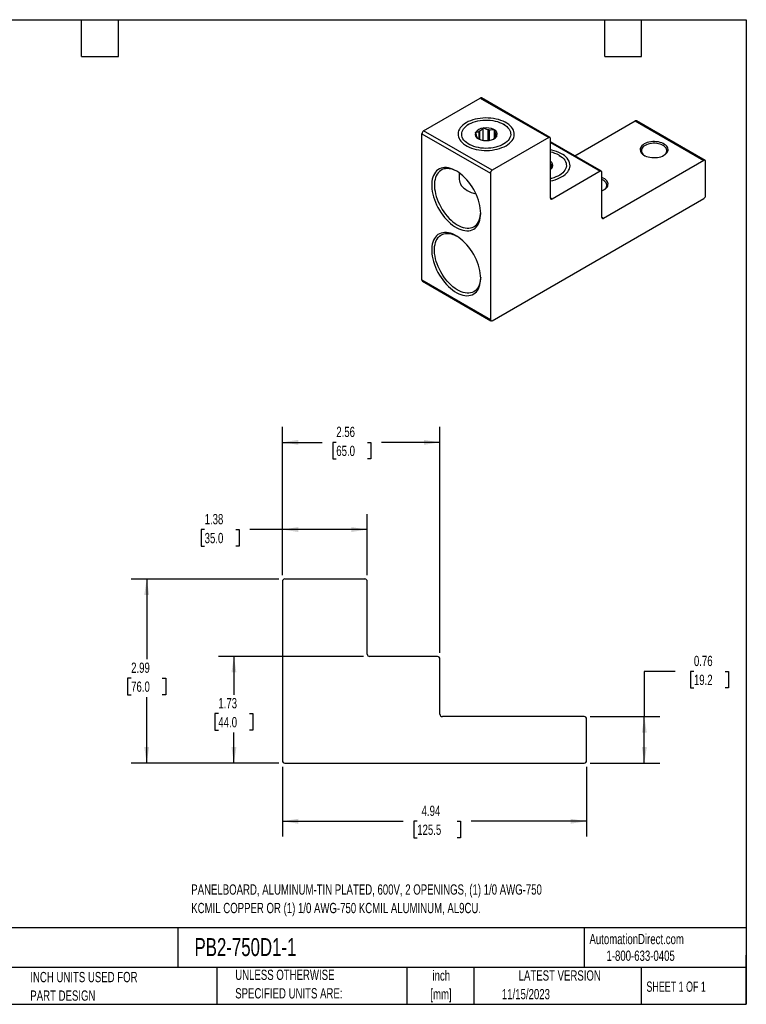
# Model space of a CAD drawing. Header units: inches. Extents: x 0.5 to 21.5, y 0.5 to 16.5.
# Tile 2 of 2: x 9.7 to 21.5, y 0.5 to 16.5. Entities that reach past the tile are written whole.
import ezdxf

# ---------------------------------------------------------------- set-up
doc = ezdxf.new("R2010")
doc.units = ezdxf.units.IN
doc.header["$LTSCALE"] = 2
doc.header["$MEASUREMENT"] = 0
doc.layers.add('DIMENSIONS', color=140, linetype='Continuous', lineweight=25)
doc.layers.add('TEXT', color=140, linetype='Continuous', lineweight=25)
doc.styles.add('SLDTEXTSTYLE0', font='TXT', dxfattribs={"width": 0.7})
doc.styles.add('SLDTEXTSTYLE1', font='TXT', dxfattribs={"width": 0.65})
doc.dimstyles.new('SLDDIMSTYLE1', dxfattribs={"dimtxt": 0.169922, "dimasz": 0.26, "dimexe": 0, "dimexo": 0.0625, "dimgap": 0.04248, "dimtad": 0, "dimtih": 1, "dimtoh": 1, "dimrnd": 1e-09, "dimzin": 12, "dimdsep": 46, "dimtxsty": 'SLDTEXTSTYLE0', "dimsah": 1, "dimcen": 0.09, "dimadec": 0, "dimazin": 3, "dimtfac": 1, "dimtofl": 0, "dimtmove": 0, "dimatfit": 3, "dimfxl": 0, "dimfrac": 2, "dimtolj": 1, "dimtzin": 12, "dimarcsym": 0})
doc.dimstyles.new('SLDDIMSTYLE2', dxfattribs={"dimtxt": 0.169922, "dimasz": 0.26, "dimexe": 0, "dimexo": 0.0625, "dimgap": 0.04248, "dimtad": 0, "dimtih": 1, "dimtoh": 1, "dimrnd": 1e-09, "dimdsep": 46, "dimtxsty": 'SLDTEXTSTYLE0', "dimsah": 1, "dimcen": 0.09, "dimadec": 0, "dimazin": 2, "dimtfac": 1, "dimtofl": 0, "dimtmove": 0, "dimatfit": 3, "dimfxl": 0, "dimfrac": 2, "dimtolj": 1, "dimtzin": 12, "dimarcsym": 0})

# ---------------------------------------------------------------- blocks, each defined once
blk = doc.blocks.new('_D_1')
at = {"layer": 'DIMENSIONS'}
for p, q in [((13.903, 7.411), (11.509, 7.411)), ((11.759, 7.411), (11.759, 6.108)), ((11.506, 5.8), (11.449, 5.8)), ((11.449, 5.8), (11.449, 5.53)), ((12.011, 5.8), (12.068, 5.8)), ((12.068, 5.8), (12.068, 5.53)), ((11.449, 5.53), (11.506, 5.53)), ((11.759, 4.419), (11.759, 5.492)), ((12.068, 5.53), (12.011, 5.53)), ((13.903, 4.419), (11.509, 4.419))]:
    blk.add_line(p, q, dxfattribs=at)
for points in [[(11.759, 7.411), (11.719, 7.151), (11.799, 7.151)], [(11.759, 4.419), (11.799, 4.679), (11.719, 4.679)]]:
    blk.add_solid(points, dxfattribs=at)
at = {"layer": 'DIMENSIONS', "char_height": 0.1667, "attachment_point": 1, "style": 'SLDTEXTSTYLE0'}
for s, insert in [('2.99', (11.506, 6.053)), ('76.0', (11.506, 5.745))]:
    blk.add_mtext(s, dxfattribs=dict(at, insert=insert))
blk = doc.blocks.new('_D_2')
at = {"layer": 'DIMENSIONS'}
for p, q in [((15.281, 6.152), (12.926, 6.152)), ((13.176, 6.152), (13.176, 5.531)), ((12.923, 5.223), (12.866, 5.223)), ((12.866, 5.223), (12.866, 4.953)), ((13.428, 5.223), (13.485, 5.223)), ((13.485, 5.223), (13.485, 4.953)), ((12.866, 4.953), (12.923, 4.953)), ((13.176, 4.419), (13.176, 4.915)), ((13.485, 4.953), (13.428, 4.953)), ((13.903, 4.419), (12.926, 4.419))]:
    blk.add_line(p, q, dxfattribs=at)
for points in [[(13.176, 6.152), (13.136, 5.892), (13.216, 5.892)], [(13.176, 4.419), (13.216, 4.679), (13.136, 4.679)]]:
    blk.add_solid(points, dxfattribs=at)
at = {"layer": 'DIMENSIONS', "char_height": 0.1667, "attachment_point": 1, "style": 'SLDTEXTSTYLE0'}
for s, insert in [('1.73', (12.923, 5.476)), ('44.0', (12.923, 5.168))]:
    blk.add_mtext(s, dxfattribs=dict(at, insert=insert))
blk = doc.blocks.new('_D_3')
at = {"layer": 'DIMENSIONS'}
for p, q in [((13.963, 4.359), (13.963, 3.225)), ((18.904, 4.359), (18.904, 3.225)), ((13.963, 3.475), (15.924, 3.475)), ((16.154, 3.475), (16.097, 3.475)), ((16.097, 3.475), (16.097, 3.205)), ((16.8, 3.475), (16.857, 3.475)), ((16.857, 3.475), (16.857, 3.205)), ((18.904, 3.475), (17.03, 3.475)), ((16.097, 3.205), (16.154, 3.205)), ((16.857, 3.205), (16.8, 3.205))]:
    blk.add_line(p, q, dxfattribs=at)
for points in [[(13.963, 3.475), (14.223, 3.435), (14.223, 3.515)], [(18.904, 3.475), (18.644, 3.515), (18.644, 3.435)]]:
    blk.add_solid(points, dxfattribs=at)
at = {"layer": 'DIMENSIONS', "char_height": 0.1667, "attachment_point": 1, "style": 'SLDTEXTSTYLE0'}
for s, insert in [('4.94', (16.225, 3.728)), ('125.5', (16.154, 3.42))]:
    blk.add_mtext(s, dxfattribs=dict(at, insert=insert))
blk = doc.blocks.new('_D_4')
at = {"layer": 'DIMENSIONS'}
for p, q in [((20.343, 5.91), (19.843, 5.91)), ((19.843, 5.91), (19.843, 5.175)), ((20.649, 5.91), (20.592, 5.91)), ((20.592, 5.91), (20.592, 5.64)), ((21.154, 5.91), (21.211, 5.91)), ((21.211, 5.91), (21.211, 5.64)), ((20.592, 5.64), (20.649, 5.64)), ((21.211, 5.64), (21.154, 5.64)), ((18.965, 5.175), (20.093, 5.175)), ((19.843, 4.419), (19.843, 5.175)), ((18.965, 4.419), (20.093, 4.419))]:
    blk.add_line(p, q, dxfattribs=at)
for points in [[(19.843, 5.175), (19.803, 4.915), (19.883, 4.915)], [(19.843, 4.419), (19.883, 4.679), (19.803, 4.679)]]:
    blk.add_solid(points, dxfattribs=at)
at = {"layer": 'DIMENSIONS', "char_height": 0.1667, "attachment_point": 1, "style": 'SLDTEXTSTYLE0'}
for s, insert in [('0.76', (20.649, 6.163)), ('19.2', (20.649, 5.855))]:
    blk.add_mtext(s, dxfattribs=dict(at, insert=insert))
blk = doc.blocks.new('_D_5')
at = {"layer": 'DIMENSIONS'}
for p, q in [((13.963, 7.472), (13.963, 8.465)), ((15.341, 7.472), (15.341, 8.465)), ((12.7, 8.215), (12.643, 8.215)), ((12.643, 8.215), (12.643, 7.945)), ((13.205, 8.215), (13.262, 8.215)), ((13.262, 8.215), (13.262, 7.945)), ((13.963, 8.215), (13.436, 8.215)), ((15.341, 8.215), (13.963, 8.215)), ((12.643, 7.945), (12.7, 7.945)), ((13.262, 7.945), (13.205, 7.945))]:
    blk.add_line(p, q, dxfattribs=at)
for points in [[(13.963, 8.215), (14.223, 8.175), (14.223, 8.255)], [(15.341, 8.215), (15.081, 8.255), (15.081, 8.175)]]:
    blk.add_solid(points, dxfattribs=at)
at = {"layer": 'DIMENSIONS', "char_height": 0.1667, "attachment_point": 1, "style": 'SLDTEXTSTYLE0'}
for s, insert in [('1.38', (12.7, 8.468)), ('35.0', (12.7, 8.16))]:
    blk.add_mtext(s, dxfattribs=dict(at, insert=insert))
blk = doc.blocks.new('_D_6')
at = {"layer": 'DIMENSIONS'}
for p, q in [((13.963, 7.472), (13.963, 9.882)), ((16.522, 6.212), (16.522, 9.882)), ((13.963, 9.632), (14.608, 9.632)), ((14.839, 9.632), (14.782, 9.632)), ((14.782, 9.632), (14.782, 9.362)), ((15.344, 9.632), (15.401, 9.632)), ((15.401, 9.632), (15.401, 9.362)), ((16.522, 9.632), (15.574, 9.632)), ((14.782, 9.362), (14.839, 9.362)), ((15.401, 9.362), (15.344, 9.362))]:
    blk.add_line(p, q, dxfattribs=at)
for points in [[(13.963, 9.632), (14.223, 9.592), (14.223, 9.672)], [(16.522, 9.632), (16.262, 9.672), (16.262, 9.592)]]:
    blk.add_solid(points, dxfattribs=at)
at = {"layer": 'DIMENSIONS', "char_height": 0.1667, "attachment_point": 1, "style": 'SLDTEXTSTYLE0'}
for s, insert in [('2.56', (14.839, 9.885)), ('65.0', (14.839, 9.577))]:
    blk.add_mtext(s, dxfattribs=dict(at, insert=insert))

msp = doc.modelspace()

# ---------------------------------------------------------------- linework, layer by layer
for p, q in [((16.258, 14.695), (17.177, 15.226)), ((17.177, 15.226), (18.29, 14.583)), ((18.31, 14.585), (17.196, 15.228)), ((16.993, 14.802), (16.972, 14.79)), ((17.224, 14.739), (17.227, 14.741)), ((17.227, 14.741), (17.231, 14.74)), ((17.227, 14.539), (17.227, 14.741)), ((17.577, 14.79), (17.556, 14.802)), ((18.714, 14.287), (19.696, 14.854)), ((19.696, 14.854), (20.81, 14.211)), ((20.829, 14.213), (19.716, 14.856)), ((16.23, 14.647), (17.344, 14.004)), ((16.23, 12.268), (16.23, 14.647)), ((17.372, 14.053), (16.258, 14.695)), ((17.099, 14.666), (17.101, 14.668)), ((17.099, 14.664), (17.099, 14.666)), ((17.146, 14.565), (17.145, 14.567)), ((17.149, 14.564), (17.146, 14.565)), ((17.154, 14.68), (17.154, 14.562)), ((17.172, 14.554), (17.172, 14.691)), ((17.303, 14.711), (17.303, 14.537)), ((17.327, 14.54), (17.327, 14.707)), ((18.29, 14.583), (17.372, 14.053)), ((17.395, 14.562), (17.393, 14.561)), ((17.399, 14.714), (17.403, 14.713)), ((17.403, 14.713), (17.404, 14.711)), ((17.403, 14.713), (17.403, 14.568)), ((17.423, 14.652), (17.423, 14.586)), ((17.43, 14.592), (17.43, 14.638)), ((17.45, 14.612), (17.447, 14.61)), ((17.449, 14.614), (17.45, 14.612)), ((18.318, 13.602), (18.318, 14.567)), ((17.321, 14.538), (17.318, 14.538)), ((17.324, 14.539), (17.321, 14.538)), ((19.145, 14.038), (18.318, 14.516)), ((18.318, 14.502), (19.125, 14.036)), ((18.481, 14.283), (18.46, 14.295)), ((18.328, 14.145), (18.328, 14.079)), ((18.334, 14.086), (18.334, 14.131)), ((18.355, 14.106), (18.352, 14.104)), ((18.354, 14.108), (18.355, 14.106)), ((20.81, 14.211), (19.181, 13.271)), ((20.838, 13.642), (20.838, 14.195)), ((16.837, 14.011), (16.837, 13.904)), ((17.344, 14.004), (17.344, 11.625)), ((19.125, 14.036), (18.346, 13.586)), ((19.153, 13.287), (19.153, 14.02)), ((18.346, 13.586), (18.318, 13.602)), ((17.372, 11.609), (20.81, 13.594)), ((19.181, 13.271), (19.153, 13.287)), ((17.344, 11.625), (16.23, 12.268)), ((16.238, 12.25), (17.352, 11.607)), ((13.963, 7.372), (13.963, 4.459)), ((15.302, 7.411), (14.003, 7.411)), ((15.341, 6.191), (15.341, 7.372)), ((16.483, 6.152), (15.381, 6.152)), ((16.522, 5.215), (16.522, 6.112)), ((18.865, 5.175), (16.562, 5.175)), ((18.904, 4.459), (18.904, 5.136)), ((14.003, 4.419), (18.865, 4.419))]:
    msp.add_line(p, q)
at = {"flags": 128}
for points in [[(17.597, 14.452), (17.627, 14.471), (17.653, 14.491), (17.675, 14.513), (17.694, 14.535), (17.71, 14.559), (17.721, 14.583), (17.728, 14.608), (17.731, 14.633), (17.73, 14.658), (17.725, 14.683), (17.716, 14.707), (17.703, 14.731), (17.685, 14.754), (17.665, 14.776), (17.64, 14.797), (17.612, 14.817), (17.582, 14.834), (17.548, 14.85), (17.512, 14.864), (17.474, 14.877), (17.434, 14.886), (17.392, 14.894), (17.35, 14.899), (17.307, 14.902), (17.263, 14.903), (17.22, 14.901), (17.177, 14.897), (17.135, 14.891), (17.094, 14.882), (17.055, 14.871), (17.018, 14.858), (16.983, 14.843), (16.951, 14.826), (16.922, 14.807), (16.896, 14.787), (16.873, 14.766), (16.854, 14.743), (16.839, 14.719), (16.827, 14.695), (16.82, 14.67), (16.817, 14.645), (16.818, 14.62), (16.823, 14.595), (16.833, 14.571), (16.846, 14.547), (16.863, 14.524), (16.884, 14.502), (16.908, 14.481), (16.936, 14.462), (16.967, 14.444), (17, 14.428), (17.036, 14.414), (17.074, 14.402), (17.114, 14.392), (17.156, 14.384), (17.198, 14.379), (17.242, 14.376), (17.285, 14.375), (17.328, 14.377), (17.371, 14.381), (17.413, 14.388), (17.454, 14.397), (17.493, 14.407), (17.53, 14.421), (17.565, 14.436), (17.597, 14.452)], [(17.556, 14.802), (17.583, 14.784), (17.607, 14.765), (17.628, 14.745), (17.645, 14.723), (17.658, 14.701), (17.667, 14.677), (17.671, 14.654), (17.672, 14.63), (17.668, 14.607), (17.66, 14.583), (17.648, 14.561), (17.633, 14.539), (17.613, 14.518), (17.59, 14.499), (17.563, 14.481), (17.533, 14.465), (17.501, 14.45), (17.466, 14.438), (17.429, 14.427), (17.39, 14.419), (17.351, 14.414), (17.31, 14.41), (17.269, 14.409), (17.228, 14.411), (17.188, 14.415), (17.148, 14.421), (17.11, 14.43), (17.074, 14.441), (17.039, 14.454), (17.008, 14.468), (16.979, 14.485), (16.953, 14.504), (16.93, 14.523), (16.911, 14.544), (16.896, 14.566), (16.886, 14.589), (16.879, 14.613), (16.876, 14.636), (16.878, 14.66), (16.883, 14.683), (16.893, 14.706), (16.907, 14.728), (16.925, 14.75), (16.947, 14.77), (16.972, 14.789), (17, 14.806), (17.031, 14.821), (17.065, 14.835), (17.101, 14.846), (17.139, 14.855), (17.178, 14.862), (17.218, 14.867), (17.259, 14.869), (17.3, 14.868), (17.34, 14.866), (17.381, 14.861), (17.419, 14.853), (17.457, 14.843), (17.492, 14.831), (17.525, 14.817), (17.556, 14.802)], [(20.162, 14.296), (20.183, 14.309), (20.2, 14.324), (20.213, 14.34), (20.222, 14.357), (20.228, 14.375), (20.229, 14.393), (20.225, 14.41), (20.218, 14.428), (20.207, 14.444), (20.192, 14.46), (20.173, 14.474), (20.151, 14.487), (20.127, 14.497), (20.1, 14.506), (20.071, 14.513), (20.041, 14.517), (20.01, 14.519), (19.979, 14.518), (19.949, 14.515), (19.919, 14.51), (19.891, 14.502), (19.866, 14.492), (19.842, 14.481), (19.822, 14.467), (19.805, 14.452), (19.792, 14.436), (19.782, 14.419), (19.777, 14.401), (19.776, 14.384), (19.779, 14.366), (19.787, 14.349), (19.798, 14.332), (19.813, 14.316), (19.832, 14.302), (19.854, 14.29), (19.878, 14.279), (19.905, 14.27), (19.934, 14.264), (19.964, 14.259), (19.995, 14.258), (20.026, 14.258), (20.056, 14.261), (20.085, 14.267), (20.113, 14.274), (20.139, 14.284), (20.162, 14.296)], [(20.155, 14.292), (20.168, 14.301), (20.184, 14.315), (20.196, 14.33), (20.204, 14.347), (20.209, 14.364), (20.209, 14.381), (20.204, 14.397), (20.196, 14.414), (20.184, 14.429), (20.168, 14.444), (20.149, 14.456), (20.126, 14.468), (20.101, 14.477), (20.075, 14.484), (20.046, 14.489), (20.017, 14.491), (19.988, 14.491), (19.958, 14.489), (19.93, 14.484), (19.903, 14.477), (19.879, 14.468), (19.856, 14.456), (19.837, 14.444), (19.821, 14.429), (19.809, 14.414), (19.8, 14.397), (19.796, 14.381), (19.796, 14.364), (19.8, 14.347), (19.809, 14.33), (19.821, 14.315), (19.837, 14.301), (19.85, 14.292)], [(18.318, 13.881), (18.355, 13.889), (18.394, 13.9), (18.432, 13.913), (18.467, 13.928), (18.5, 13.945), (18.529, 13.963), (18.556, 13.983), (18.579, 14.005), (18.598, 14.027), (18.614, 14.051), (18.625, 14.075), (18.633, 14.1), (18.636, 14.125), (18.635, 14.151), (18.63, 14.176), (18.621, 14.2), (18.608, 14.224), (18.59, 14.248), (18.57, 14.27), (18.545, 14.291), (18.517, 14.31), (18.486, 14.328), (18.453, 14.344), (18.416, 14.358), (18.378, 14.37), (18.338, 14.38), (18.318, 14.384)], [(18.46, 14.295), (18.488, 14.278), (18.512, 14.259), (18.533, 14.238), (18.55, 14.217), (18.563, 14.194), (18.571, 14.171), (18.576, 14.148), (18.577, 14.124), (18.573, 14.1), (18.565, 14.077), (18.553, 14.054), (18.537, 14.033), (18.518, 14.012), (18.494, 13.992), (18.468, 13.974), (18.438, 13.958), (18.405, 13.944), (18.371, 13.931), (18.334, 13.921), (18.318, 13.917)], [(17.185, 13.353), (17.184, 13.394), (17.179, 13.435), (17.172, 13.478), (17.162, 13.522), (17.149, 13.566), (17.133, 13.61), (17.115, 13.654), (17.094, 13.698), (17.071, 13.74), (17.047, 13.782), (17.02, 13.822), (16.991, 13.86), (16.961, 13.896), (16.929, 13.93), (16.897, 13.962), (16.864, 13.99), (16.83, 14.016), (16.796, 14.038), (16.761, 14.057), (16.727, 14.072), (16.694, 14.084), (16.661, 14.092), (16.629, 14.096), (16.598, 14.097), (16.568, 14.094), (16.541, 14.086), (16.515, 14.076), (16.491, 14.061), (16.469, 14.043), (16.45, 14.022), (16.433, 13.997), (16.418, 13.97), (16.407, 13.939), (16.398, 13.906), (16.392, 13.87), (16.389, 13.833), (16.389, 13.793), (16.392, 13.752), (16.398, 13.709), (16.407, 13.666), (16.418, 13.622), (16.433, 13.578), (16.45, 13.534), (16.469, 13.49), (16.491, 13.447), (16.515, 13.405), (16.541, 13.364), (16.568, 13.325), (16.598, 13.288), (16.629, 13.253), (16.661, 13.22), (16.694, 13.19), (16.727, 13.163), (16.761, 13.139), (16.796, 13.119), (16.83, 13.101), (16.864, 13.088), (16.897, 13.078), (16.929, 13.072), (16.961, 13.069), (16.991, 13.071), (17.02, 13.076), (17.047, 13.085), (17.071, 13.097), (17.094, 13.114), (17.115, 13.133), (17.133, 13.156), (17.149, 13.182), (17.162, 13.212), (17.172, 13.244), (17.179, 13.278), (17.184, 13.315), (17.185, 13.353)], [(16.798, 14.036), (16.768, 14.051), (16.735, 14.064), (16.703, 14.074), (16.671, 14.079), (16.641, 14.081), (16.612, 14.079), (16.584, 14.074), (16.559, 14.064), (16.535, 14.051), (16.513, 14.034), (16.494, 14.014), (16.477, 13.991), (16.463, 13.964), (16.451, 13.935), (16.443, 13.903), (16.437, 13.868), (16.434, 13.832), (16.434, 13.794), (16.437, 13.754), (16.443, 13.712), (16.451, 13.67), (16.463, 13.628), (16.477, 13.585), (16.494, 13.542), (16.513, 13.5), (16.535, 13.458), (16.559, 13.417), (16.584, 13.378), (16.612, 13.341), (16.641, 13.305), (16.671, 13.272), (16.703, 13.241), (16.735, 13.213), (16.768, 13.189), (16.801, 13.167), (16.834, 13.149), (16.867, 13.134), (16.9, 13.123), (16.932, 13.115), (16.963, 13.111), (16.992, 13.111), (17.021, 13.115), (17.047, 13.123), (17.072, 13.134), (17.095, 13.149), (17.115, 13.167), (17.133, 13.189), (17.149, 13.214), (17.162, 13.242), (17.172, 13.273), (17.179, 13.306), (17.184, 13.342), (17.185, 13.366)], [(19.188, 13.733), (19.208, 13.747), (19.225, 13.762), (19.239, 13.778), (19.248, 13.795), (19.253, 13.812), (19.254, 13.83), (19.251, 13.848), (19.244, 13.865), (19.232, 13.882), (19.217, 13.897), (19.199, 13.912), (19.177, 13.924), (19.153, 13.934)], [(16.837, 13.904), (16.839, 13.879), (16.845, 13.855), (16.856, 13.831), (16.87, 13.807), (16.888, 13.785), (16.91, 13.764), (16.936, 13.744), (16.965, 13.726), (16.997, 13.709), (17.031, 13.694), (17.068, 13.681), (17.107, 13.671), (17.108, 13.671)], [(19.181, 13.729), (19.193, 13.738), (19.209, 13.752), (19.222, 13.768), (19.23, 13.784), (19.234, 13.801), (19.234, 13.818), (19.23, 13.835), (19.222, 13.851), (19.209, 13.867), (19.193, 13.881), (19.174, 13.894), (19.153, 13.904)], [(19.153, 13.717), (19.165, 13.722), (19.188, 13.733)], [(17.185, 12.299), (17.184, 12.339), (17.179, 12.381), (17.172, 12.424), (17.162, 12.468), (17.149, 12.512), (17.133, 12.556), (17.115, 12.6), (17.094, 12.643), (17.071, 12.686), (17.047, 12.727), (17.02, 12.767), (16.991, 12.806), (16.961, 12.842), (16.929, 12.876), (16.897, 12.907), (16.864, 12.936), (16.83, 12.961), (16.796, 12.983), (16.761, 13.002), (16.727, 13.018), (16.694, 13.029), (16.661, 13.038), (16.629, 13.042), (16.598, 13.042), (16.568, 13.039), (16.541, 13.032), (16.515, 13.021), (16.491, 13.007), (16.469, 12.989), (16.45, 12.967), (16.433, 12.943), (16.418, 12.915), (16.407, 12.885), (16.398, 12.851), (16.392, 12.816), (16.389, 12.778), (16.389, 12.739), (16.392, 12.697), (16.398, 12.655), (16.407, 12.612), (16.418, 12.568), (16.433, 12.524), (16.45, 12.479), (16.469, 12.436), (16.491, 12.393), (16.515, 12.35), (16.541, 12.31), (16.568, 12.271), (16.598, 12.233), (16.629, 12.198), (16.661, 12.166), (16.694, 12.136), (16.727, 12.109), (16.761, 12.085), (16.796, 12.064), (16.83, 12.047), (16.864, 12.033), (16.897, 12.023), (16.929, 12.017), (16.961, 12.015), (16.991, 12.016), (17.02, 12.021), (17.047, 12.03), (17.071, 12.043), (17.094, 12.059), (17.115, 12.079), (17.133, 12.102), (17.149, 12.128), (17.162, 12.157), (17.172, 12.189), (17.179, 12.224), (17.184, 12.26), (17.185, 12.299)], [(17.185, 12.312), (17.184, 12.287), (17.179, 12.252), (17.172, 12.218), (17.162, 12.188), (17.149, 12.16), (17.133, 12.135), (17.115, 12.113), (17.095, 12.095), (17.072, 12.08), (17.047, 12.068), (17.021, 12.061), (16.992, 12.057), (16.963, 12.057), (16.932, 12.061), (16.9, 12.068), (16.867, 12.079), (16.834, 12.094), (16.801, 12.112), (16.768, 12.134), (16.735, 12.159), (16.703, 12.187), (16.671, 12.218), (16.641, 12.251), (16.612, 12.286), (16.584, 12.324), (16.559, 12.363), (16.535, 12.403), (16.513, 12.445), (16.494, 12.488), (16.477, 12.53), (16.463, 12.573), (16.451, 12.616), (16.443, 12.658), (16.437, 12.699), (16.434, 12.739), (16.434, 12.778), (16.437, 12.814), (16.443, 12.848), (16.451, 12.88), (16.463, 12.91), (16.477, 12.936), (16.494, 12.96), (16.513, 12.98), (16.535, 12.997), (16.559, 13.01), (16.584, 13.019), (16.612, 13.025), (16.641, 13.027), (16.671, 13.025), (16.703, 13.019), (16.735, 13.01), (16.768, 12.997), (16.798, 12.982)]]:
    msp.add_lwpolyline(points, dxfattribs=at)
for centre, radius, start, end in [((17.188, 15.21), 0.0198, 65.6929, 125.6176), ((17.237, 14.575), 0.165, 94.3849, 145.6098), ((17.275, 14.466), 0.277, 63.3105, 99.1034), ((19.708, 14.838), 0.0198, 65.6929, 125.6176), ((16.291, 14.644), 0.0605, 122.6055, 177.3945), ((17.174, 14.64), 0.0787, 161.9759, 247.821), ((17.179, 14.624), 0.0637, 197.8039, 211.993), ((17.274, 14.812), 0.277, 243.3105, 279.1034), ((17.237, 14.557), 0.149, 115.9697, 124.0249), ((17.276, 14.457), 0.255, 78.3965, 84.0174), ((17.311, 14.703), 0.165, 274.3849, 325.6098), ((17.374, 14.638), 0.0787, 341.9759, 67.821), ((17.369, 14.618), 0.0637, 17.8039, 31.993), ((18.301, 14.57), 0.0172, 350.786, 129.2033), ((18.218, 13.86), 0.499, 60.8867, 78.3967), ((18.282, 14.132), 0.0757, 341.14, 61.4786), ((18.259, 14.155), 0.106, 304.0167, 331.437), ((18.274, 14.112), 0.0637, 17.8039, 31.993), ((20.821, 14.198), 0.0172, 350.786, 129.2033), ((17.404, 14.002), 0.0605, 122.6055, 177.3945), ((19.136, 14.023), 0.0172, 350.786, 129.2033), ((18.335, 13.6), 0.0172, 170.786, 309.2033), ((20.777, 13.645), 0.0605, 302.6055, 357.3945), ((19.17, 13.285), 0.0172, 170.786, 309.2033), ((16.249, 12.266), 0.0189, 172.7442, 235.9436), ((17.361, 11.623), 0.0172, 170.786, 309.2033), ((14.003, 7.372), 0.0394, 90, 180), ((15.302, 7.372), 0.0394, 0, 90), ((15.381, 6.191), 0.0394, 180, 270), ((16.483, 6.112), 0.0394, 0, 90), ((16.562, 5.215), 0.0394, 180, 270), ((18.865, 5.136), 0.0394, 0, 90), ((14.003, 4.459), 0.0394, 180, 270), ((18.865, 4.459), 0.0394, 270, 0)]:
    msp.add_arc(centre, radius, start, end)
for points in [[(17.224, 14.739), (17.208, 14.72), (17.19, 14.703), (17.172, 14.691)], [(17.099, 14.664), (17.106, 14.642), (17.112, 14.621), (17.119, 14.605)], [(17.399, 14.714), (17.376, 14.708), (17.353, 14.705), (17.327, 14.707)], [(17.449, 14.614), (17.443, 14.618), (17.436, 14.625), (17.43, 14.638)], [(18.354, 14.108), (18.348, 14.111), (18.341, 14.118), (18.334, 14.131)]]:
    msp.add_open_spline(points, degree=3)
for points, knots in [([(17.303, 14.711), (17.29, 14.714), (17.278, 14.718), (17.254, 14.728), (17.242, 14.734), (17.231, 14.74)], [0, 0, 0, 0, 0.5, 0.5, 1, 1, 1, 1]), ([(17.154, 14.68), (17.145, 14.676), (17.136, 14.673), (17.118, 14.669), (17.109, 14.668), (17.101, 14.668)], [0, 0, 0, 0, 0.5, 0.5, 1, 1, 1, 1]), ([(17.125, 14.59), (17.129, 14.584), (17.132, 14.579), (17.138, 14.572), (17.142, 14.569), (17.145, 14.567)], [0, 0, 0, 0, 0.5, 0.5, 1, 1, 1, 1]), ([(17.395, 14.562), (17.404, 14.568), (17.413, 14.576), (17.43, 14.592), (17.439, 14.601), (17.447, 14.61)], [0, 0, 0, 0, 0.5, 0.5, 1, 1, 1, 1]), ([(17.423, 14.652), (17.42, 14.66), (17.416, 14.669), (17.41, 14.689), (17.407, 14.7), (17.404, 14.711)], [0, 0, 0, 0, 0.5, 0.5, 1, 1, 1, 1]), ([(18.328, 14.145), (18.325, 14.152), (18.322, 14.16), (18.319, 14.17), (18.318, 14.172)], [0, 0, 0, 0, 0.8065604, 1, 1, 1, 1]), ([(18.318, 14.07), (18.319, 14.071), (18.327, 14.077), (18.338, 14.089), (18.349, 14.1), (18.352, 14.104)], [0, 0, 0, 0, 0.071752, 0.68914, 1, 1, 1, 1])]:
    msp.add_open_spline(points, degree=3, knots=knots)
at = {"layer": 'TEXT'}
for p, q in [((0.5, 16.5), (21.5, 16.5)), ((10.7, 15.9), (10.7, 16.5)), ((11.3, 15.9), (11.3, 16.5)), ((19.2, 15.9), (19.2, 16.5)), ((19.8, 15.9), (19.8, 16.5)), ((21.5, 16.5), (21.5, 0.5)), ((10.7, 15.9), (11.3, 15.9)), ((19.2, 15.9), (19.8, 15.9)), ((21.5, 1.742), (0.5, 1.742)), ((12.264, 1.742), (12.264, 1.1)), ((18.864, 1.742), (18.864, 1.1)), ((21.5, 0.5), (21.5, 1.3)), ((21.5, 1.1), (0.5, 1.1)), ((12.896, 1.1), (12.896, 0.5)), ((15.986, 1.1), (15.986, 0.5)), ((17.072, 1.1), (17.072, 0.5)), ((19.791, 1.1), (19.791, 0.5)), ((0.5, 0.5), (21.5, 0.5))]:
    msp.add_line(p, q, dxfattribs=at)

# ---------------------------------------------------------------- texts
for s, insert, char_height, attachment_point, style in [('PANELBOARD, ALUMINUM-TIN PLATED, 600V, 2 OPENINGS, (1) 1/0 AWG-750', (12.483, 2.449), 0.16667, 1, 'SLDTEXTSTYLE0'), ('KCMIL COPPER OR (1) 1/0 AWG-750 KCMIL ALUMINUM, AL9CU.', (12.483, 2.148), 0.16667, 1, 'SLDTEXTSTYLE0'), ('AutomationDirect.com', (18.952, 1.644), 0.16667, 1, 'SLDTEXTSTYLE0'), ('PB2-750D1-1', (12.536, 1.576), 0.29167, 1, 'SLDTEXTSTYLE0'), ('1-800-633-0405', (19.228, 1.373), 0.16667, 1, 'SLDTEXTSTYLE0'), ('INCH UNITS USED FOR', (9.868, 1.026), 0.16667, 1, 'SLDTEXTSTYLE0'), ('UNLESS OTHERWISE', (13.197, 1.063), 0.16667, 1, 'SLDTEXTSTYLE0'), ('inch', (16.545, 1.051), 0.1667, 2, 'SLDTEXTSTYLE0'), ('LATEST VERSION', (18.469, 1.052), 0.16667, 2, 'SLDTEXTSTYLE0'), ('SHEET 1 OF 1', (19.877, 0.87), 0.16667, 1, 'SLDTEXTSTYLE1'), ('PART DESIGN', (9.868, 0.725), 0.16667, 1, 'SLDTEXTSTYLE0'), ('SPECIFIED UNITS ARE:', (13.197, 0.762), 0.16667, 1, 'SLDTEXTSTYLE0'), ('[mm]', (16.54, 0.75), 0.1667, 2, 'SLDTEXTSTYLE0'), ('11/15/2023', (17.529, 0.749), 0.1667, 1, 'SLDTEXTSTYLE0')]:
    msp.add_mtext(s, dxfattribs=dict(at, insert=insert, char_height=char_height, attachment_point=attachment_point, style=style))

# ---------------------------------------------------------------- dimensions: what is measured, and where the dimension line sits
at = {"layer": 'DIMENSIONS'}
for base, p2, picture, middle in [((16.522, 9.632), (16.522, 6.112), '_D_6', (15.091, 9.632)), ((15.341, 8.215), (15.341, 7.372), '_D_5', (12.953, 8.215))]:
    dim = msp.add_linear_dim(base=base, p1=(13.963, 7.372), p2=p2, dimstyle='SLDDIMSTYLE1', dxfattribs=at)
    dim.commit()
    dim.dimension.update_dxf_attribs({"geometry": picture, "text_midpoint": middle, "dimtype": 160})
for base, p1, p2, angle, dimstyle, picture, middle in [((11.759, 7.411), (14.003, 4.419), (14.003, 7.411), 90, 'SLDDIMSTYLE1', '_D_1', (11.759, 5.8)), ((13.176, 4.419), (15.381, 6.152), (14.003, 4.419), 90, 'SLDDIMSTYLE1', '_D_2', (13.176, 5.223)), ((19.843, 5.175), (18.865, 4.419), (18.865, 5.175), 90, 'SLDDIMSTYLE2', '_D_4', (19.843, 5.91)), ((18.904, 3.475), (13.963, 4.459), (18.904, 4.459), 0, 'SLDDIMSTYLE1', '_D_3', (16.477, 3.475))]:
    dim = msp.add_linear_dim(base=base, p1=p1, p2=p2, angle=angle, dimstyle=dimstyle, dxfattribs=at)
    dim.commit()
    dim.dimension.update_dxf_attribs({"geometry": picture, "text_midpoint": middle, "dimtype": 160})

doc.saveas('drawing.dxf')
